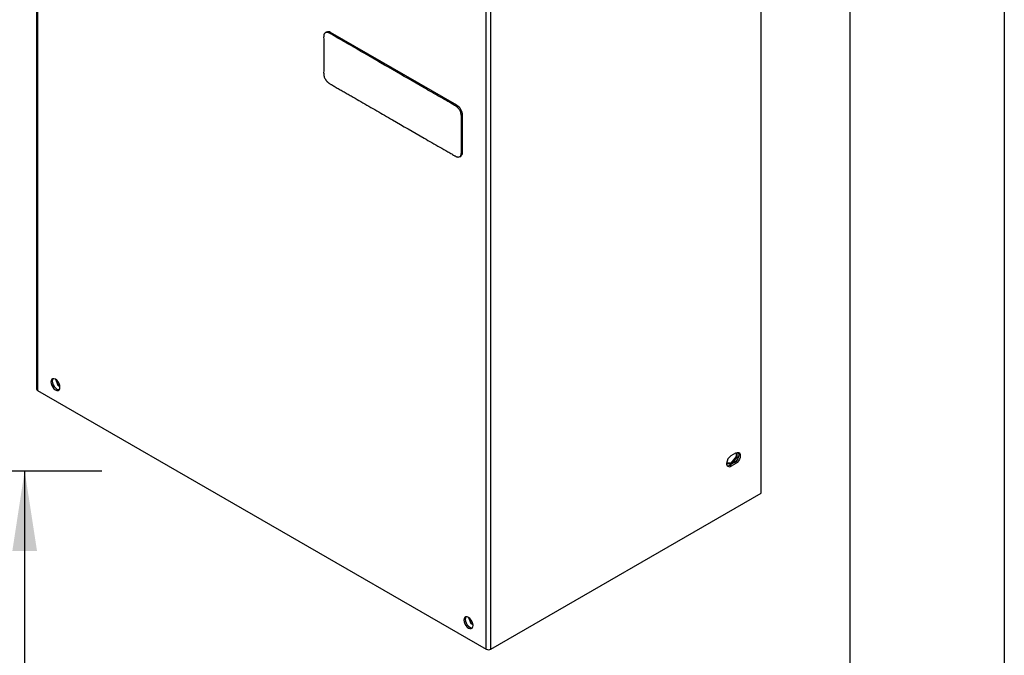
# Model space of a CAD drawing. Header units: millimetres. Extents: x 0 to 1956, y 0 to 1511.
# Tile 6 of 12: x 1673 to 1956, y 984 to 1167. Entities that reach past the tile are written whole.
import ezdxf

# ---------------------------------------------------------------- set-up
doc = ezdxf.new("R2010")
doc.units = ezdxf.units.MM
doc.header["$LTSCALE"] = 7
doc.layers.add('DIMENSIONS', color=140, linetype='Continuous', lineweight=25)
doc.layers.add('TEXT', color=140, linetype='Continuous', lineweight=25)
doc.styles.add('SLDTEXTSTYLE0', font='TXT', dxfattribs={"width": 0.7})
doc.dimstyles.new('SLDDIMSTYLE0', dxfattribs={"dimtxt": 15.106055, "dimasz": 23.114, "dimexe": 0, "dimexo": 0.0625, "dimgap": 3.776514, "dimtad": 0, "dimtih": 1, "dimtoh": 1, "dimdec": 1, "dimrnd": 1e-09, "dimzin": 12, "dimdsep": 46, "dimtxsty": 'SLDTEXTSTYLE0', "dimsah": 1, "dimcen": 0.09, "dimadec": 0, "dimazin": 3, "dimtfac": 1, "dimtdec": 1, "dimtofl": 0, "dimtmove": 0, "dimatfit": 3, "dimfxl": 0, "dimfrac": 2, "dimtolj": 1, "dimtzin": 12, "dimarcsym": 0})

# ---------------------------------------------------------------- blocks, each defined once
blk = doc.blocks.new('_D')
at = {"layer": 'DIMENSIONS'}
for p, q in [((1123.97, 1036.91), (1696.32, 1036.91)), ((1674.09, 1036.91), (1674.09, 670.1)), ((1645.36, 642.71), (1640.29, 642.71)), ((1640.29, 642.71), (1640.29, 618.7)), ((1702.82, 642.71), (1707.89, 642.71)), ((1707.89, 642.71), (1707.89, 618.7)), ((1640.29, 618.7), (1645.36, 618.7)), ((1707.89, 618.7), (1702.82, 618.7)), ((1674.09, 237.11), (1674.09, 615.32)), ((1123.97, 237.11), (1696.32, 237.11))]:
    blk.add_line(p, q, dxfattribs=at)
for points in [[(1674.09, 1036.91), (1670.54, 1013.79), (1677.65, 1013.79)], [(1674.09, 237.11), (1677.65, 260.22), (1670.54, 260.22)]]:
    blk.add_solid(points, dxfattribs=at)
at = {"layer": 'DIMENSIONS', "char_height": 14.817, "attachment_point": 1, "style": 'SLDTEXTSTYLE0'}
for s, insert in [('799.8', (1645.36, 665.19)), ('31.49', (1645.36, 637.8))]:
    blk.add_mtext(s, dxfattribs=dict(at, insert=insert))

msp = doc.modelspace()

# ---------------------------------------------------------------- linework, layer by layer
at = {"color": 7, "linetype": 'Continuous'}
msp.add_line((1955.82, 1511.32), (1955.82, 0.02), dxfattribs=at)
for p, q in [((1677.53, 1343.43), (1677.53, 1060.41)), ((1677.8, 1343.06), (1677.8, 1060.03)), ((1885.91, 1030.43), (1885.91, 1313.46)), ((1806.84, 985.54), (1806.84, 1268.57)), ((1808.15, 985.54), (1808.15, 1268.57)), ((1760.89, 1163.17), (1760.56, 1162.98)), ((1762.06, 1163.05), (1761.73, 1162.86)), ((1798.35, 1142.1), (1762.06, 1163.05)), ((1798.35, 1142.1), (1798.02, 1141.91)), ((1800, 1139.24), (1799.67, 1139.05)), ((1800, 1128.57), (1800, 1139.24)), ((1799.19, 1127.31), (1799.52, 1127.5)), ((1800, 1128.57), (1799.67, 1128.38)), ((1682.01, 1062.72), (1681.61, 1062.48)), ((1682.94, 1063.24), (1683.62, 1061.5)), ((1683.73, 1062.47), (1684.02, 1061.73)), ((1677.8, 1060.03), (1806.84, 985.54)), ((1684.02, 1061.73), (1683.62, 1061.5)), ((1683.62, 1061.5), (1684.24, 1061.14)), ((1684.02, 1061.73), (1684.13, 1061.66)), ((1877.26, 1041.28), (1878.57, 1042.03)), ((1878.7, 1042.1), (1878.7, 1041.02)), ((1879, 1040.84), (1879, 1042.2)), ((1878.17, 1039.24), (1876.86, 1038.49)), ((1878.7, 1041.02), (1877.13, 1039.06)), ((1877.43, 1038.89), (1879, 1040.84)), ((1878.57, 1039.01), (1878.17, 1039.24)), ((1878.7, 1041.02), (1879, 1040.84)), ((1877.13, 1039.06), (1875.96, 1039.17)), ((1875.96, 1039.02), (1877.43, 1038.89)), ((1877.26, 1038.26), (1876.86, 1038.49)), ((1877.13, 1039.06), (1877.43, 1038.89)), ((1878.57, 1039.01), (1877.26, 1038.26)), ((1808.15, 985.54), (1885.91, 1030.43)), ((1800.8, 994.14), (1800.4, 993.91)), ((1801.73, 994.66), (1802.41, 992.92)), ((1802.52, 993.89), (1802.81, 993.15)), ((1802.81, 993.15), (1802.41, 992.92)), ((1802.41, 992.92), (1803.03, 992.56)), ((1802.81, 993.15), (1802.92, 993.09))]:
    msp.add_line(p, q)
at = {"flags": 128}
for points in [[(1684.25, 1060.96), (1684.18, 1061.47), (1683.99, 1062), (1683.7, 1062.51), (1683.33, 1062.94), (1682.93, 1063.25), (1682.52, 1063.41), (1682.15, 1063.4), (1681.86, 1063.23), (1681.67, 1062.92), (1681.61, 1062.48)], [(1681.61, 1062.48), (1681.67, 1061.98), (1681.86, 1061.44), (1682.15, 1060.94), (1682.52, 1060.51), (1682.93, 1060.2), (1683.33, 1060.04), (1683.7, 1060.04), (1683.99, 1060.21), (1684.18, 1060.53), (1684.25, 1060.96)], [(1682.21, 1063.42), (1682.07, 1063.15), (1682.01, 1062.72)], [(1682.01, 1062.72), (1682.07, 1062.21), (1682.26, 1061.67), (1682.55, 1061.17), (1682.92, 1060.74), (1683.33, 1060.43), (1683.73, 1060.27), (1684.04, 1060.26)], [(1879.27, 1042.2), (1879.42, 1041.94), (1879.48, 1041.51), (1879.42, 1041), (1879.23, 1040.48), (1878.94, 1039.98), (1878.58, 1039.55), (1878.17, 1039.24)], [(1878.57, 1042.03), (1878.98, 1042.19), (1879.34, 1042.19), (1879.63, 1042.02), (1879.82, 1041.71), (1879.88, 1041.28), (1879.82, 1040.77), (1879.63, 1040.24), (1879.34, 1039.74), (1878.98, 1039.32), (1878.57, 1039.01)], [(1803.04, 992.38), (1802.97, 992.89), (1802.79, 993.42), (1802.5, 993.93), (1802.13, 994.36), (1801.72, 994.67), (1801.31, 994.83), (1800.94, 994.83), (1800.65, 994.66), (1800.46, 994.34), (1800.4, 993.91)], [(1800.4, 993.91), (1800.46, 993.4), (1800.65, 992.86), (1800.94, 992.36), (1801.31, 991.93), (1801.72, 991.62), (1802.13, 991.46), (1802.5, 991.46), (1802.79, 991.63), (1802.97, 991.95), (1803.04, 992.38)], [(1801.01, 994.84), (1800.86, 994.57), (1800.8, 994.14)], [(1800.8, 994.14), (1800.86, 993.63), (1801.05, 993.1), (1801.34, 992.59), (1801.71, 992.16), (1802.12, 991.85), (1802.53, 991.69), (1802.83, 991.68)]]:
    msp.add_lwpolyline(points, dxfattribs=at)
for centre, radius, start, end in [((1761.37, 1162.1), 1.17, 54.3824, 114.3071), ((1796.42, 1139.08), 3.59, 2.6055, 57.3945), ((1798.86, 1128.44), 1.15, 305.0133, 6.2988), ((1677.99, 1060.45), 0.464, 185.6948, 245.6253), ((1878.8, 1038.88), 2.84, 122.6055, 177.3945), ((1876.75, 1038.88), 0.808, 170.786, 309.2033), ((1876.27, 1039.4), 1.09, 264.1516, 302.9347), ((1807.49, 986.8), 1.42, 242.6097, 297.3903)]:
    msp.add_arc(centre, radius, start, end)
for points, knots in [([(1760.08, 1161.91), (1760.07, 1161.68), (1760.08, 1161.46), (1760.08, 1161.02), (1760.08, 1160.8), (1760.08, 1160.13), (1760.08, 1159.69), (1760.08, 1158.35), (1760.08, 1157.46), (1760.08, 1155.68), (1760.08, 1154.8), (1760.08, 1153.46), (1760.08, 1153.02), (1760.08, 1152.35), (1760.08, 1152.13), (1760.08, 1151.68), (1760.07, 1151.46), (1760.08, 1151.24)], [0, 0, 0, 0, 0.0625, 0.0625, 0.125, 0.125, 0.25, 0.25, 0.5, 0.5, 0.75, 0.75, 0.875, 0.875, 0.9375, 0.9375, 1, 1, 1, 1]), ([(1761.73, 1162.86), (1761.7, 1162.87), (1761.65, 1162.9), (1761.58, 1162.94), (1761.51, 1162.97), (1761.44, 1163), (1761.37, 1163.02), (1761.3, 1163.04), (1761.23, 1163.06), (1761.16, 1163.07), (1761.05, 1163.09), (1760.9, 1163.09), (1760.72, 1163.05), (1760.53, 1162.97), (1760.34, 1162.82), (1760.22, 1162.62), (1760.15, 1162.45), (1760.12, 1162.33), (1760.09, 1162.2), (1760.08, 1162.06), (1760.08, 1161.96), (1760.08, 1161.91)], [0, 0, 0, 0, 0.027785, 0.055446, 0.083036, 0.110609, 0.13822, 0.165924, 0.193777, 0.221834, 0.25015, 0.334034, 0.416969, 0.500123, 0.624921, 0.74989, 0.800112, 0.849895, 0.899577, 0.9495, 1, 1, 1, 1]), ([(1798.02, 1141.91), (1797.93, 1141.96), (1797.83, 1142.02), (1797.65, 1142.13), (1797.55, 1142.18), (1797.27, 1142.34), (1797.08, 1142.45), (1796.51, 1142.78), (1796.13, 1143), (1795, 1143.65), (1794.24, 1144.09), (1791.97, 1145.4), (1790.46, 1146.27), (1785.92, 1148.89), (1782.9, 1150.64), (1776.85, 1154.13), (1773.82, 1155.88), (1769.29, 1158.5), (1767.77, 1159.37), (1765.51, 1160.68), (1764.75, 1161.12), (1763.62, 1161.77), (1763.24, 1161.99), (1762.48, 1162.43), (1762.1, 1162.64), (1761.73, 1162.86)], [0, 0, 0, 0, 0.007813, 0.007813, 0.015625, 0.015625, 0.03125, 0.03125, 0.0625, 0.0625, 0.125, 0.125, 0.25, 0.25, 0.5, 0.5, 0.75, 0.75, 0.875, 0.875, 0.9375, 0.9375, 0.96875, 0.96875, 1, 1, 1, 1]), ([(1760.08, 1151.24), (1760.08, 1151.21), (1760.08, 1151.16), (1760.08, 1151.07), (1760.09, 1150.98), (1760.1, 1150.89), (1760.11, 1150.81), (1760.13, 1150.71), (1760.15, 1150.62), (1760.17, 1150.53), (1760.23, 1150.33), (1760.34, 1150.02), (1760.52, 1149.68), (1760.68, 1149.42), (1760.81, 1149.23), (1760.95, 1149.05), (1761.1, 1148.88), (1761.26, 1148.73), (1761.42, 1148.59), (1761.58, 1148.47), (1761.68, 1148.41), (1761.73, 1148.38)], [0, 0, 0, 0, 0.027915, 0.055694, 0.083386, 0.111038, 0.138694, 0.166394, 0.194177, 0.222074, 0.250127, 0.374344, 0.499864, 0.562178, 0.624142, 0.686612, 0.749857, 0.817825, 0.881598, 0.942064, 1, 1, 1, 1]), ([(1761.73, 1148.38), (1761.82, 1148.33), (1761.92, 1148.27), (1762.1, 1148.16), (1762.2, 1148.1), (1762.48, 1147.94), (1762.67, 1147.83), (1763.24, 1147.51), (1763.62, 1147.29), (1764.37, 1146.85), (1764.75, 1146.64), (1765.51, 1146.2), (1765.89, 1145.98), (1766.64, 1145.54), (1767.02, 1145.32), (1767.78, 1144.89), (1768.15, 1144.67), (1769.29, 1144.01), (1770.04, 1143.58), (1772.31, 1142.27), (1773.83, 1141.4), (1776.85, 1139.65), (1778.36, 1138.78), (1782.9, 1136.16), (1785.92, 1134.41), (1790.46, 1131.79), (1791.97, 1130.92), (1794.24, 1129.61), (1795, 1129.17), (1796.13, 1128.52), (1796.51, 1128.3), (1797.08, 1127.97), (1797.27, 1127.86), (1797.55, 1127.7), (1797.65, 1127.64), (1797.83, 1127.53), (1797.93, 1127.48), (1798.02, 1127.43)], [0, 0, 0, 0, 0.007812, 0.007812, 0.015625, 0.015625, 0.03125, 0.03125, 0.0625, 0.0625, 0.09375, 0.09375, 0.125, 0.125, 0.15625, 0.15625, 0.1875, 0.1875, 0.25, 0.25, 0.375, 0.375, 0.5, 0.5, 0.75, 0.75, 0.875, 0.875, 0.9375, 0.9375, 0.96875, 0.96875, 0.984375, 0.984375, 0.992188, 0.992188, 1, 1, 1, 1]), ([(1799.67, 1139.05), (1799.67, 1139.08), (1799.67, 1139.13), (1799.67, 1139.22), (1799.66, 1139.31), (1799.65, 1139.39), (1799.64, 1139.48), (1799.62, 1139.57), (1799.6, 1139.66), (1799.57, 1139.76), (1799.52, 1139.96), (1799.41, 1140.27), (1799.2, 1140.68), (1798.95, 1141.06), (1798.72, 1141.34), (1798.53, 1141.52), (1798.41, 1141.64), (1798.28, 1141.74), (1798.15, 1141.83), (1798.07, 1141.88), (1798.02, 1141.91)], [0, 0, 0, 0, 0.028018, 0.055863, 0.083587, 0.111239, 0.13887, 0.166531, 0.194272, 0.222144, 0.250199, 0.37501, 0.500021, 0.624692, 0.749847, 0.800666, 0.85076, 0.900462, 0.950105, 1, 1, 1, 1]), ([(1799.67, 1128.38), (1799.67, 1128.6), (1799.67, 1128.82), (1799.67, 1129.27), (1799.67, 1129.49), (1799.67, 1130.16), (1799.67, 1130.6), (1799.67, 1131.94), (1799.67, 1133.71), (1799.67, 1135.49), (1799.67, 1136.83), (1799.67, 1137.27), (1799.67, 1137.94), (1799.67, 1138.16), (1799.67, 1138.6), (1799.67, 1138.83), (1799.67, 1139.05)], [0, 0, 0, 0, 0.0625, 0.0625, 0.125, 0.125, 0.25, 0.25, 0.5, 0.75, 0.75, 0.875, 0.875, 0.9375, 0.9375, 1, 1, 1, 1]), ([(1798.02, 1127.43), (1798.05, 1127.41), (1798.1, 1127.39), (1798.17, 1127.35), (1798.24, 1127.32), (1798.31, 1127.29), (1798.38, 1127.27), (1798.45, 1127.25), (1798.52, 1127.23), (1798.59, 1127.22), (1798.73, 1127.2), (1798.95, 1127.2), (1799.2, 1127.3), (1799.4, 1127.47), (1799.53, 1127.66), (1799.59, 1127.84), (1799.63, 1127.96), (1799.66, 1128.09), (1799.67, 1128.23), (1799.67, 1128.33), (1799.67, 1128.38)], [0, 0, 0, 0, 0.027576, 0.055082, 0.082568, 0.110087, 0.137694, 0.165448, 0.193408, 0.221633, 0.250181, 0.375213, 0.500016, 0.62472, 0.749841, 0.800096, 0.849949, 0.899694, 0.949619, 1, 1, 1, 1])]:
    msp.add_open_spline(points, degree=3, knots=knots)
at = {"layer": 'TEXT'}
msp.add_line((1911.35, 1466.85), (1911.35, 44.45), dxfattribs=at)

# ---------------------------------------------------------------- dimensions: what is measured, and where the dimension line sits
at = {"layer": 'DIMENSIONS'}
dim = msp.add_linear_dim(base=(1674.09, 1036.91), p1=(1115.08, 237.11), p2=(1115.08, 1036.91), angle=90, dimstyle='SLDDIMSTYLE0', dxfattribs=at)
dim.commit()
dim.dimension.update_dxf_attribs({"geometry": '_D', "text_midpoint": (1674.09, 642.71), "dimtype": 160})

doc.saveas('drawing.dxf')
